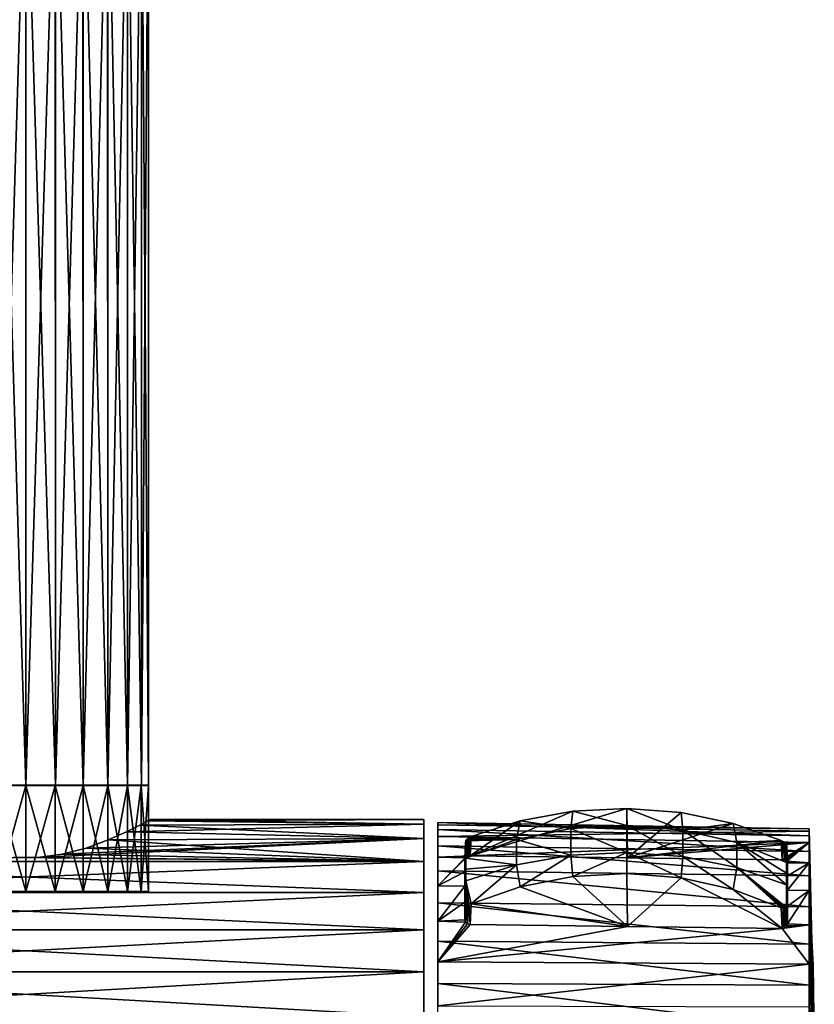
# Model space of a CAD drawing. Header units: millimetres. Extents: x -73 to 73, y -375 to 193.
# Tile 7 of 13: x -1 to 73, y 3 to 95. Entities that reach past the tile are written whole.
import ezdxf

# ---------------------------------------------------------------- set-up
doc = ezdxf.new("R2010")
doc.units = ezdxf.units.MM
doc.header["$LTSCALE"] = 65.185185
for name, color, linetype in [('12', 7, 'CONTINUOUS'), ('13', 7, 'CONTINUOUS'), ('14', 7, 'CONTINUOUS'), ('15', 7, 'CONTINUOUS'), ('16', 7, 'CONTINUOUS'), ('17', 7, 'CONTINUOUS'), ('18', 7, 'CONTINUOUS'), ('19', 7, 'CONTINUOUS'), ('20', 7, 'CONTINUOUS'), ('21', 7, 'CONTINUOUS'), ('22', 7, 'CONTINUOUS'), ('23', 7, 'CONTINUOUS'), ('24', 7, 'CONTINUOUS'), ('38', 7, 'CONTINUOUS'), ('39', 7, 'CONTINUOUS'), ('40', 7, 'CONTINUOUS'), ('41', 7, 'CONTINUOUS'), ('42', 7, 'CONTINUOUS'), ('43', 7, 'CONTINUOUS')]:
    doc.layers.add(name, color=color, linetype=linetype)

msp = doc.modelspace()

# ---------------------------------------------------------------- linework, layer by layer
at = {"layer": '12', "color": 7, "linetype": 'CONTINUOUS', "true_color": 0xa2afbf}
for points in [[(72.817, 19.406, 3.074), (73.3, 0), (72.817, 19.621, -1.028), (72.817, 19.406, 3.074)], [(72.817, 19.621, -1.028), (73.3, 0), (72.817, 18.978, -5.085), (72.817, 19.621, -1.028)], [(72.817, 18.343, 7.041), (73.3, 0), (72.817, 19.406, 3.074), (72.817, 18.343, 7.041)], [(72.817, 18.978, -5.085), (73.3, 0), (72.817, 17.506, -8.92), (72.817, 18.978, -5.085)], [(72.817, 16.478, 10.701), (73.3, 0), (72.817, 18.343, 7.041), (72.817, 16.478, 10.701)], [(72.817, 17.506, -8.92), (73.3, 0), (72.817, 15.269, -12.365), (72.817, 17.506, -8.92)], [(72.817, 13.893, 13.893), (73.3, 0), (72.817, 16.478, 10.701), (72.817, 13.893, 13.893)], [(72.817, 15.269, -12.365), (73.3, 0), (72.817, 12.365, -15.269), (72.817, 15.269, -12.365)], [(73.179, 6.949, 6.949), (73.3, 0), (72.817, 13.893, 13.893), (73.179, 6.949, 6.949)], [(72.817, 12.365, -15.269), (73.3, 0), (72.817, 8.92, -17.506), (72.817, 12.365, -15.269)], [(72.817, 8.92, -17.506), (73.3, 0), (72.817, 5.085, -18.978), (72.817, 8.92, -17.506)], [(72.817, 5.085, -18.978), (73.3, 0), (72.817, 1.028, -19.621), (72.817, 5.085, -18.978)]]:
    msp.add_3dface(points, dxfattribs=at)
at = {"layer": '13', "color": 7, "linetype": 'CONTINUOUS', "true_color": 0xa2afbf}
for points in [[(73.179, 6.949, 6.949), (72.817, 13.893, 13.893), (72.817, 10.701, 16.478), (73.179, 6.949, 6.949)], [(73.3, 0), (73.179, 6.949, 6.949), (72.817, 10.701, 16.478), (73.3, 0)], [(72.817, 7.041, 18.343), (73.3, 0), (72.817, 10.701, 16.478), (72.817, 7.041, 18.343)], [(72.817, 3.074, 19.406), (73.3, 0), (72.817, 7.041, 18.343), (72.817, 3.074, 19.406)]]:
    msp.add_3dface(points, dxfattribs=at)
at = {"layer": '14', "color": 7, "linetype": 'CONTINUOUS', "true_color": 0xa2afbf}
for points in [[(55.931, 16.926, 10.546), (41.298, 17.106, 10.739), (55.887, 21.513, 15.466), (55.931, 16.926, 10.546)], [(55.887, 21.513, 15.466), (41.298, 17.106, 10.739), (50.844, 21.258, 15.192), (55.887, 21.513, 15.466)], [(50.844, 21.258, 15.192), (41.298, 17.106, 10.739), (45.956, 20.377, 14.247), (50.844, 21.258, 15.192)], [(60.913, 21.133, 15.058), (55.931, 16.926, 10.546), (55.887, 21.513, 15.466), (60.913, 21.133, 15.058)], [(65.75, 20.132, 13.984), (55.931, 16.926, 10.546), (60.913, 21.133, 15.058), (65.75, 20.132, 13.984)], [(45.956, 20.377, 14.247), (41.298, 17.106, 10.739), (41.39, 18.9, 12.663), (45.956, 20.377, 14.247)], [(70.229, 18.545, 12.282), (55.931, 16.926, 10.546), (65.75, 20.132, 13.984), (70.229, 18.545, 12.282)], [(70.321, 16.748, 10.356), (55.931, 16.926, 10.546), (70.229, 18.545, 12.282), (70.321, 16.748, 10.356)]]:
    msp.add_3dface(points, dxfattribs=at)
at = {"layer": '15', "color": 7, "linetype": 'CONTINUOUS', "true_color": 0xa2afbf}
for points in [[(45.956, 14.247, 20.377), (55.928, 10.546, 16.926), (50.844, 15.192, 21.258), (45.956, 14.247, 20.377)], [(50.844, 15.192, 21.258), (55.928, 10.546, 16.926), (55.887, 15.466, 21.513), (50.844, 15.192, 21.258)], [(55.887, 15.466, 21.513), (55.928, 10.546, 16.926), (60.913, 15.058, 21.133), (55.887, 15.466, 21.513)], [(55.928, 10.546, 16.926), (70.321, 10.356, 16.748), (60.913, 15.058, 21.133), (55.928, 10.546, 16.926)], [(60.913, 15.058, 21.133), (70.321, 10.356, 16.748), (65.75, 13.984, 20.132), (60.913, 15.058, 21.133)], [(41.39, 12.663, 18.9), (55.928, 10.546, 16.926), (45.956, 14.247, 20.377), (41.39, 12.663, 18.9)], [(65.75, 13.984, 20.132), (70.321, 10.356, 16.748), (70.229, 12.282, 18.545), (65.75, 13.984, 20.132)], [(41.298, 10.739, 17.106), (55.928, 10.546, 16.926), (41.39, 12.663, 18.9), (41.298, 10.739, 17.106)]]:
    msp.add_3dface(points, dxfattribs=at)
at = {"layer": '16', "color": 7, "linetype": 'CONTINUOUS', "true_color": 0xa2afbf}
for points in [[(70.726, 16.507, 14.43), (70.806, 15.265, 12.425), (70.737, 18.03, 12.463), (70.726, 16.507, 14.43)], [(70.806, 15.265, 12.425), (70.817, 16.465, 10.784), (70.737, 18.03, 12.463), (70.806, 15.265, 12.425)], [(70.724, 15.504, 15.504), (70.806, 15.265, 12.425), (70.726, 16.507, 14.43), (70.724, 15.504, 15.504)], [(70.802, 13.918, 13.918), (70.806, 15.265, 12.425), (70.724, 15.504, 15.504), (70.802, 13.918, 13.918)], [(70.726, 14.433, 16.505), (70.802, 13.918, 13.918), (70.724, 15.504, 15.504), (70.726, 14.433, 16.505)], [(70.806, 12.425, 15.265), (70.802, 13.918, 13.918), (70.726, 14.433, 16.505), (70.806, 12.425, 15.265)], [(70.737, 12.463, 18.03), (70.806, 12.425, 15.265), (70.726, 14.433, 16.505), (70.737, 12.463, 18.03)], [(70.817, 10.784, 16.465), (70.806, 12.425, 15.265), (70.737, 12.463, 18.03), (70.817, 10.784, 16.465)]]:
    msp.add_3dface(points, dxfattribs=at)
at = {"layer": '17', "color": 7, "linetype": 'CONTINUOUS', "true_color": 0xa2afbf}
for points in [[(40.802, 16.833, 11.178), (40.813, 15.631, 12.804), (40.882, 18.401, 12.861), (40.802, 16.833, 11.178)], [(40.882, 18.401, 12.861), (40.813, 15.631, 12.804), (40.893, 16.907, 14.78), (40.882, 18.401, 12.861)], [(40.813, 15.631, 12.804), (40.816, 14.288, 14.288), (40.893, 16.907, 14.78), (40.813, 15.631, 12.804)], [(40.893, 16.907, 14.78), (40.816, 14.288, 14.288), (40.895, 15.88, 15.88), (40.893, 16.907, 14.78)], [(40.816, 14.288, 14.288), (40.813, 12.804, 15.631), (40.895, 15.88, 15.88), (40.816, 14.288, 14.288)], [(40.895, 15.88, 15.88), (40.813, 12.804, 15.631), (40.893, 14.782, 16.905), (40.895, 15.88, 15.88)], [(40.813, 12.804, 15.631), (40.882, 12.861, 18.401), (40.893, 14.782, 16.905), (40.813, 12.804, 15.631)], [(40.802, 11.178, 16.833), (40.882, 12.861, 18.401), (40.813, 12.804, 15.631), (40.802, 11.178, 16.833)]]:
    msp.add_3dface(points, dxfattribs=at)
at = {"layer": '18', "color": 7, "linetype": 'CONTINUOUS', "true_color": 0xa2afbf}
for points in [[(70.321, 16.748, 10.356), (70.229, 18.545, 12.282), (70.431, 18.432, 12.221), (70.321, 16.748, 10.356)], [(70.321, 16.748, 10.356), (70.431, 18.432, 12.221), (70.567, 16.709, 10.41), (70.321, 16.748, 10.356)], [(70.431, 18.432, 12.221), (70.596, 18.294, 12.237), (70.567, 16.709, 10.41), (70.431, 18.432, 12.221)], [(70.596, 18.294, 12.237), (70.75, 16.607, 10.567), (70.567, 16.709, 10.41), (70.596, 18.294, 12.237)], [(70.596, 18.294, 12.237), (70.701, 18.154, 12.323), (70.75, 16.607, 10.567), (70.596, 18.294, 12.237)], [(70.701, 18.154, 12.323), (70.737, 18.03, 12.463), (70.75, 16.607, 10.567), (70.701, 18.154, 12.323)], [(70.737, 18.03, 12.463), (70.817, 16.465, 10.784), (70.75, 16.607, 10.567), (70.737, 18.03, 12.463)]]:
    msp.add_3dface(points, dxfattribs=at)
at = {"layer": '19', "color": 7, "linetype": 'CONTINUOUS', "true_color": 0xa2afbf}
for points in [[(70.229, 12.282, 18.545), (70.321, 10.356, 16.748), (70.507, 10.385, 16.726), (70.229, 12.282, 18.545)], [(70.431, 12.221, 18.432), (70.229, 12.282, 18.545), (70.507, 10.385, 16.726), (70.431, 12.221, 18.432)], [(70.596, 12.237, 18.294), (70.431, 12.221, 18.432), (70.669, 10.476, 16.666), (70.596, 12.237, 18.294)], [(70.431, 12.221, 18.432), (70.507, 10.385, 16.726), (70.669, 10.476, 16.666), (70.431, 12.221, 18.432)], [(70.701, 12.323, 18.154), (70.596, 12.237, 18.294), (70.778, 10.616, 16.574), (70.701, 12.323, 18.154)], [(70.596, 12.237, 18.294), (70.669, 10.476, 16.666), (70.778, 10.616, 16.574), (70.596, 12.237, 18.294)], [(70.817, 10.784, 16.465), (70.737, 12.463, 18.03), (70.701, 12.323, 18.154), (70.817, 10.784, 16.465)], [(70.817, 10.784, 16.465), (70.701, 12.323, 18.154), (70.778, 10.616, 16.574), (70.817, 10.784, 16.465)]]:
    msp.add_3dface(points, dxfattribs=at)
at = {"layer": '20', "color": 7, "linetype": 'CONTINUOUS', "true_color": 0xa2afbf}
for points in [[(40.802, 16.833, 11.178), (40.882, 18.401, 12.861), (40.917, 18.523, 12.722), (40.802, 16.833, 11.178)], [(40.802, 16.833, 11.178), (40.917, 18.523, 12.722), (40.84, 16.942, 11.01), (40.802, 16.833, 11.178)], [(40.917, 18.523, 12.722), (41.021, 18.66, 12.633), (40.84, 16.942, 11.01), (40.917, 18.523, 12.722)], [(41.021, 18.66, 12.633), (40.95, 17.032, 10.868), (40.84, 16.942, 11.01), (41.021, 18.66, 12.633)], [(41.021, 18.66, 12.633), (41.186, 18.792, 12.609), (40.95, 17.032, 10.868), (41.021, 18.66, 12.633)], [(41.186, 18.792, 12.609), (41.112, 17.089, 10.774), (40.95, 17.032, 10.868), (41.186, 18.792, 12.609)], [(41.39, 18.9, 12.663), (41.298, 17.106, 10.739), (41.112, 17.089, 10.774), (41.39, 18.9, 12.663)], [(41.186, 18.792, 12.609), (41.39, 18.9, 12.663), (41.112, 17.089, 10.774), (41.186, 18.792, 12.609)]]:
    msp.add_3dface(points, dxfattribs=at)
at = {"layer": '21', "color": 7, "linetype": 'CONTINUOUS', "true_color": 0xa2afbf}
for points in [[(40.882, 12.861, 18.401), (40.802, 11.178, 16.833), (40.868, 10.961, 16.974), (40.882, 12.861, 18.401)], [(40.917, 12.722, 18.522), (40.882, 12.861, 18.401), (40.868, 10.961, 16.974), (40.917, 12.722, 18.522)], [(41.021, 12.633, 18.66), (40.917, 12.722, 18.522), (40.868, 10.961, 16.974), (41.021, 12.633, 18.66)], [(41.021, 12.633, 18.66), (40.868, 10.961, 16.974), (41.051, 10.8, 17.073), (41.021, 12.633, 18.66)], [(41.186, 12.609, 18.792), (41.021, 12.633, 18.66), (41.051, 10.8, 17.073), (41.186, 12.609, 18.792)], [(41.298, 10.739, 17.106), (41.186, 12.609, 18.792), (41.051, 10.8, 17.073), (41.298, 10.739, 17.106)], [(41.298, 10.739, 17.106), (41.39, 12.663, 18.9), (41.186, 12.609, 18.792), (41.298, 10.739, 17.106)]]:
    msp.add_3dface(points, dxfattribs=at)
at = {"layer": '22', "color": 7, "linetype": 'CONTINUOUS', "true_color": 0xa2afbf}
for points in [[(50.844, 21.258, 15.192), (45.956, 20.377, 14.247), (50.663, 19.649, 17.177), (50.844, 21.258, 15.192)], [(50.844, 21.258, 15.192), (50.663, 19.649, 17.177), (55.886, 19.948, 17.438), (50.844, 21.258, 15.192)], [(55.887, 21.513, 15.466), (50.844, 21.258, 15.192), (55.886, 19.948, 17.438), (55.887, 21.513, 15.466)], [(55.887, 21.513, 15.466), (55.886, 19.948, 17.438), (61.092, 19.509, 17.055), (55.887, 21.513, 15.466)], [(60.913, 21.133, 15.058), (55.887, 21.513, 15.466), (61.092, 19.509, 17.055), (60.913, 21.133, 15.058)], [(65.75, 20.132, 13.984), (60.913, 21.133, 15.058), (61.092, 19.509, 17.055), (65.75, 20.132, 13.984)], [(45.956, 20.377, 14.247), (41.39, 18.9, 12.663), (45.605, 18.623, 16.28), (45.956, 20.377, 14.247)], [(45.956, 20.377, 14.247), (45.605, 18.623, 16.28), (50.663, 19.649, 17.177), (45.956, 20.377, 14.247)], [(45.605, 18.623, 16.28), (50.663, 17.179, 19.647), (50.663, 19.649, 17.177), (45.605, 18.623, 16.28)], [(50.663, 19.649, 17.177), (55.886, 17.441, 19.946), (55.886, 19.948, 17.438), (50.663, 19.649, 17.177)], [(50.663, 17.179, 19.647), (55.886, 17.441, 19.946), (50.663, 19.649, 17.177), (50.663, 17.179, 19.647)], [(55.886, 17.441, 19.946), (61.092, 17.057, 19.507), (55.886, 19.948, 17.438), (55.886, 17.441, 19.946)], [(55.886, 19.948, 17.438), (61.092, 17.057, 19.507), (61.092, 19.509, 17.055), (55.886, 19.948, 17.438)], [(65.75, 20.132, 13.984), (61.092, 19.509, 17.055), (66.097, 18.348, 16.04), (65.75, 20.132, 13.984)], [(61.092, 17.057, 19.507), (66.097, 16.042, 18.346), (61.092, 19.509, 17.055), (61.092, 17.057, 19.507)], [(61.092, 19.509, 17.055), (66.097, 16.042, 18.346), (66.097, 18.348, 16.04), (61.092, 19.509, 17.055)], [(70.229, 18.545, 12.282), (65.75, 20.132, 13.984), (66.097, 18.348, 16.04), (70.229, 18.545, 12.282)], [(40.882, 18.401, 12.861), (40.893, 16.907, 14.78), (40.917, 18.523, 12.722), (40.882, 18.401, 12.861)], [(40.893, 16.907, 14.78), (45.605, 16.282, 18.621), (45.605, 18.623, 16.28), (40.893, 16.907, 14.78)], [(40.893, 16.907, 14.78), (45.605, 18.623, 16.28), (40.917, 18.523, 12.722), (40.893, 16.907, 14.78)], [(40.917, 18.523, 12.722), (45.605, 18.623, 16.28), (41.021, 18.66, 12.633), (40.917, 18.523, 12.722)], [(41.021, 18.66, 12.633), (45.605, 18.623, 16.28), (41.186, 18.792, 12.609), (41.021, 18.66, 12.633)], [(45.605, 18.623, 16.28), (41.39, 18.9, 12.663), (41.186, 18.792, 12.609), (45.605, 18.623, 16.28)], [(45.605, 16.282, 18.621), (50.663, 17.179, 19.647), (45.605, 18.623, 16.28), (45.605, 16.282, 18.621)], [(70.726, 16.507, 14.43), (70.229, 18.545, 12.282), (66.097, 18.348, 16.04), (70.726, 16.507, 14.43)], [(70.726, 14.433, 16.505), (70.724, 15.504, 15.504), (66.097, 18.348, 16.04), (70.726, 14.433, 16.505)], [(66.097, 16.042, 18.346), (70.726, 14.433, 16.505), (66.097, 18.348, 16.04), (66.097, 16.042, 18.346)], [(70.724, 15.504, 15.504), (70.726, 16.507, 14.43), (66.097, 18.348, 16.04), (70.724, 15.504, 15.504)], [(70.229, 18.545, 12.282), (70.726, 16.507, 14.43), (70.431, 18.432, 12.221), (70.229, 18.545, 12.282)], [(70.431, 18.432, 12.221), (70.726, 16.507, 14.43), (70.596, 18.294, 12.237), (70.431, 18.432, 12.221)], [(50.663, 17.179, 19.647), (50.844, 15.192, 21.258), (55.886, 17.441, 19.946), (50.663, 17.179, 19.647)], [(50.844, 15.192, 21.258), (55.887, 15.466, 21.513), (55.886, 17.441, 19.946), (50.844, 15.192, 21.258)], [(55.887, 15.466, 21.513), (60.913, 15.058, 21.133), (55.886, 17.441, 19.946), (55.887, 15.466, 21.513)], [(55.886, 17.441, 19.946), (60.913, 15.058, 21.133), (61.092, 17.057, 19.507), (55.886, 17.441, 19.946)], [(70.596, 18.294, 12.237), (70.726, 16.507, 14.43), (70.701, 18.154, 12.323), (70.596, 18.294, 12.237)], [(70.726, 16.507, 14.43), (70.737, 18.03, 12.463), (70.701, 18.154, 12.323), (70.726, 16.507, 14.43)], [(40.893, 16.907, 14.78), (40.895, 15.88, 15.88), (45.605, 16.282, 18.621), (40.893, 16.907, 14.78)], [(45.605, 16.282, 18.621), (45.956, 14.247, 20.377), (50.663, 17.179, 19.647), (45.605, 16.282, 18.621)], [(45.956, 14.247, 20.377), (50.844, 15.192, 21.258), (50.663, 17.179, 19.647), (45.956, 14.247, 20.377)], [(60.913, 15.058, 21.133), (65.75, 13.984, 20.132), (61.092, 17.057, 19.507), (60.913, 15.058, 21.133)], [(61.092, 17.057, 19.507), (65.75, 13.984, 20.132), (66.097, 16.042, 18.346), (61.092, 17.057, 19.507)], [(40.893, 14.782, 16.905), (41.39, 12.663, 18.9), (45.605, 16.282, 18.621), (40.893, 14.782, 16.905)], [(40.895, 15.88, 15.88), (40.893, 14.782, 16.905), (45.605, 16.282, 18.621), (40.895, 15.88, 15.88)], [(41.39, 12.663, 18.9), (45.956, 14.247, 20.377), (45.605, 16.282, 18.621), (41.39, 12.663, 18.9)], [(65.75, 13.984, 20.132), (70.229, 12.282, 18.545), (66.097, 16.042, 18.346), (65.75, 13.984, 20.132)], [(66.097, 16.042, 18.346), (70.229, 12.282, 18.545), (70.431, 12.221, 18.432), (66.097, 16.042, 18.346)], [(70.726, 14.433, 16.505), (66.097, 16.042, 18.346), (70.701, 12.323, 18.154), (70.726, 14.433, 16.505)], [(70.701, 12.323, 18.154), (66.097, 16.042, 18.346), (70.596, 12.237, 18.294), (70.701, 12.323, 18.154)], [(70.596, 12.237, 18.294), (66.097, 16.042, 18.346), (70.431, 12.221, 18.432), (70.596, 12.237, 18.294)], [(40.893, 14.782, 16.905), (40.882, 12.861, 18.401), (40.917, 12.722, 18.522), (40.893, 14.782, 16.905)], [(41.39, 12.663, 18.9), (40.893, 14.782, 16.905), (41.186, 12.609, 18.792), (41.39, 12.663, 18.9)], [(41.186, 12.609, 18.792), (40.893, 14.782, 16.905), (41.021, 12.633, 18.66), (41.186, 12.609, 18.792)], [(41.021, 12.633, 18.66), (40.893, 14.782, 16.905), (40.917, 12.722, 18.522), (41.021, 12.633, 18.66)], [(70.737, 12.463, 18.03), (70.726, 14.433, 16.505), (70.701, 12.323, 18.154), (70.737, 12.463, 18.03)]]:
    msp.add_3dface(points, dxfattribs=at)
at = {"layer": '23', "color": 7, "linetype": 'CONTINUOUS', "true_color": 0xa2afbf}
for points in [[(72.817, 19.621, -1.028), (72.817, 18.978, -5.085), (38.3, 20.222, -1.06), (72.817, 19.621, -1.028)], [(38.3, 20.001, 3.168), (72.817, 19.621, -1.028), (38.3, 20.222, -1.06), (38.3, 20.001, 3.168)], [(38.3, 20.222, -1.06), (72.817, 18.978, -5.085), (38.3, 19.56, -5.241), (38.3, 20.222, -1.06)], [(72.817, 19.406, 3.074), (72.817, 19.621, -1.028), (38.3, 20.001, 3.168), (72.817, 19.406, 3.074)], [(38.3, 18.905, 7.257), (72.817, 19.406, 3.074), (38.3, 20.001, 3.168), (38.3, 18.905, 7.257)], [(72.817, 18.978, -5.085), (72.817, 17.506, -8.92), (38.3, 19.56, -5.241), (72.817, 18.978, -5.085)], [(38.3, 19.56, -5.241), (72.817, 17.506, -8.92), (38.3, 18.043, -9.193), (38.3, 19.56, -5.241)], [(72.817, 18.343, 7.041), (72.817, 19.406, 3.074), (38.3, 18.905, 7.257), (72.817, 18.343, 7.041)], [(38.3, 16.983, 11.029), (72.817, 18.343, 7.041), (38.3, 18.905, 7.257), (38.3, 16.983, 11.029)], [(41.298, 17.106, 10.739), (72.817, 18.343, 7.041), (38.3, 16.983, 11.029), (41.298, 17.106, 10.739)], [(41.298, 17.106, 10.739), (55.931, 16.926, 10.546), (72.817, 18.343, 7.041), (41.298, 17.106, 10.739)], [(70.321, 16.748, 10.356), (72.817, 18.343, 7.041), (55.931, 16.926, 10.546), (70.321, 16.748, 10.356)], [(72.817, 18.343, 7.041), (70.321, 16.748, 10.356), (70.567, 16.709, 10.41), (72.817, 18.343, 7.041)], [(70.75, 16.607, 10.567), (72.817, 18.343, 7.041), (70.567, 16.709, 10.41), (70.75, 16.607, 10.567)], [(72.817, 16.478, 10.701), (72.817, 18.343, 7.041), (70.75, 16.607, 10.567), (72.817, 16.478, 10.701)], [(72.817, 17.506, -8.92), (72.817, 15.269, -12.365), (38.3, 18.043, -9.193), (72.817, 17.506, -8.92)], [(38.3, 18.043, -9.193), (72.817, 15.269, -12.365), (38.3, 15.737, -12.744), (38.3, 18.043, -9.193)], [(41.298, 17.106, 10.739), (38.3, 16.983, 11.029), (41.112, 17.089, 10.774), (41.298, 17.106, 10.739)], [(41.112, 17.089, 10.774), (38.3, 16.983, 11.029), (40.95, 17.032, 10.868), (41.112, 17.089, 10.774)], [(40.95, 17.032, 10.868), (38.3, 16.983, 11.029), (40.84, 16.942, 11.01), (40.95, 17.032, 10.868)], [(38.3, 16.983, 11.029), (38.3, 14.319, 14.319), (40.84, 16.942, 11.01), (38.3, 16.983, 11.029)], [(38.3, 14.319, 14.319), (40.802, 16.833, 11.178), (40.84, 16.942, 11.01), (38.3, 14.319, 14.319)], [(40.813, 15.631, 12.804), (40.802, 16.833, 11.178), (38.3, 14.319, 14.319), (40.813, 15.631, 12.804)], [(70.817, 16.465, 10.784), (72.817, 16.478, 10.701), (70.75, 16.607, 10.567), (70.817, 16.465, 10.784)], [(72.817, 13.893, 13.893), (72.817, 16.478, 10.701), (70.802, 13.918, 13.918), (72.817, 13.893, 13.893)], [(72.817, 16.478, 10.701), (70.806, 15.265, 12.425), (70.802, 13.918, 13.918), (72.817, 16.478, 10.701)], [(72.817, 16.478, 10.701), (70.817, 16.465, 10.784), (70.806, 15.265, 12.425), (72.817, 16.478, 10.701)], [(72.817, 15.269, -12.365), (72.817, 12.365, -15.269), (38.3, 15.737, -12.744), (72.817, 15.269, -12.365)], [(38.3, 15.737, -12.744), (72.817, 12.365, -15.269), (38.3, 12.744, -15.737), (38.3, 15.737, -12.744)], [(40.816, 14.288, 14.288), (40.813, 15.631, 12.804), (38.3, 14.319, 14.319), (40.816, 14.288, 14.288)], [(72.817, 12.365, -15.269), (72.817, 8.92, -17.506), (38.3, 12.744, -15.737), (72.817, 12.365, -15.269)], [(38.3, 12.744, -15.737), (72.817, 8.92, -17.506), (38.3, 9.193, -18.043), (38.3, 12.744, -15.737)], [(72.817, 8.92, -17.506), (72.817, 5.085, -18.978), (38.3, 9.193, -18.043), (72.817, 8.92, -17.506)], [(38.3, 9.193, -18.043), (72.817, 5.085, -18.978), (38.3, 5.241, -19.56), (38.3, 9.193, -18.043)], [(72.817, 5.085, -18.978), (72.817, 1.028, -19.621), (38.3, 5.241, -19.56), (72.817, 5.085, -18.978)], [(38.3, 5.241, -19.56), (72.817, 1.028, -19.621), (38.3, 1.06, -20.222), (38.3, 5.241, -19.56)]]:
    msp.add_3dface(points, dxfattribs=at)
at = {"layer": '24', "color": 7, "linetype": 'CONTINUOUS', "true_color": 0xa2afbf}
for points in [[(40.816, 14.288, 14.288), (38.3, 14.319, 14.319), (38.3, 11.029, 16.983), (40.816, 14.288, 14.288)], [(40.813, 12.804, 15.631), (40.816, 14.288, 14.288), (38.3, 11.029, 16.983), (40.813, 12.804, 15.631)], [(72.817, 13.893, 13.893), (70.802, 13.918, 13.918), (70.806, 12.425, 15.265), (72.817, 13.893, 13.893)], [(72.817, 13.893, 13.893), (70.806, 12.425, 15.265), (70.817, 10.784, 16.465), (72.817, 13.893, 13.893)], [(72.817, 10.701, 16.478), (72.817, 13.893, 13.893), (70.817, 10.784, 16.465), (72.817, 10.701, 16.478)], [(40.802, 11.178, 16.833), (40.813, 12.804, 15.631), (38.3, 11.029, 16.983), (40.802, 11.178, 16.833)], [(40.802, 11.178, 16.833), (38.3, 11.029, 16.983), (40.868, 10.961, 16.974), (40.802, 11.178, 16.833)], [(38.3, 11.029, 16.983), (38.3, 7.257, 18.905), (40.868, 10.961, 16.974), (38.3, 11.029, 16.983)], [(40.868, 10.961, 16.974), (38.3, 7.257, 18.905), (41.051, 10.8, 17.073), (40.868, 10.961, 16.974)], [(38.3, 7.257, 18.905), (41.298, 10.739, 17.106), (41.051, 10.8, 17.073), (38.3, 7.257, 18.905)], [(55.928, 10.546, 16.926), (41.298, 10.739, 17.106), (38.3, 7.257, 18.905), (55.928, 10.546, 16.926)], [(70.321, 10.356, 16.748), (55.928, 10.546, 16.926), (38.3, 7.257, 18.905), (70.321, 10.356, 16.748)], [(72.817, 7.041, 18.343), (70.321, 10.356, 16.748), (38.3, 7.257, 18.905), (72.817, 7.041, 18.343)], [(72.817, 7.041, 18.343), (72.817, 10.701, 16.478), (70.321, 10.356, 16.748), (72.817, 7.041, 18.343)], [(70.321, 10.356, 16.748), (72.817, 10.701, 16.478), (70.507, 10.385, 16.726), (70.321, 10.356, 16.748)], [(70.507, 10.385, 16.726), (72.817, 10.701, 16.478), (70.669, 10.476, 16.666), (70.507, 10.385, 16.726)], [(70.669, 10.476, 16.666), (72.817, 10.701, 16.478), (70.778, 10.616, 16.574), (70.669, 10.476, 16.666)], [(72.817, 10.701, 16.478), (70.817, 10.784, 16.465), (70.778, 10.616, 16.574), (72.817, 10.701, 16.478)], [(38.3, 3.168, 20.001), (72.817, 7.041, 18.343), (38.3, 7.257, 18.905), (38.3, 3.168, 20.001)], [(72.817, 3.074, 19.406), (72.817, 7.041, 18.343), (38.3, 3.168, 20.001), (72.817, 3.074, 19.406)]]:
    msp.add_3dface(points, dxfattribs=at)
at = {"layer": '38', "color": 7, "linetype": 'CONTINUOUS', "true_color": 0xa2afbf}
for points in [[(11.316, 20.369, 2.31), (10.592, 19.976, 4.606), (37, 20.052, 4.262), (11.316, 20.369, 2.31)], [(11.55, 20.5), (11.316, 20.369, 2.31), (37, 20.5), (11.55, 20.5)], [(37, 20.5), (11.316, 20.369, 2.31), (37, 20.052, 4.262), (37, 20.5)], [(9.368, 19.355, 6.756), (7.675, 18.595, 8.631), (37, 18.728, 8.338), (9.368, 19.355, 6.756)], [(10.592, 19.976, 4.606), (9.368, 19.355, 6.756), (37, 20.052, 4.262), (10.592, 19.976, 4.606)], [(37, 20.052, 4.262), (9.368, 19.355, 6.756), (37, 18.728, 8.338), (37, 20.052, 4.262)], [(3.388, 17.272, 11.042), (1.126, 16.974, 11.495), (37, 18.728, 8.338), (3.388, 17.272, 11.042)], [(37, 18.728, 8.338), (1.126, 16.974, 11.495), (37, 16.585, 12.05), (37, 18.728, 8.338)], [(5.619, 17.844, 10.091), (3.388, 17.272, 11.042), (37, 18.728, 8.338), (5.619, 17.844, 10.091)], [(7.675, 18.595, 8.631), (5.619, 17.844, 10.091), (37, 18.728, 8.338), (7.675, 18.595, 8.631)], [(-1.124, 16.974, 11.495), (-37, 16.585, 12.05), (1.126, 16.974, 11.495), (-1.124, 16.974, 11.495)], [(1.126, 16.974, 11.495), (-37, 16.585, 12.05), (37, 16.585, 12.05), (1.126, 16.974, 11.495)], [(-37, 16.585, 12.05), (-37, 13.717, 15.234), (37, 16.585, 12.05), (-37, 16.585, 12.05)], [(37, 16.585, 12.05), (-37, 13.717, 15.234), (37, 13.717, 15.234), (37, 16.585, 12.05)], [(-37, 13.717, 15.234), (-37, 10.25, 17.754), (37, 13.717, 15.234), (-37, 13.717, 15.234)], [(37, 13.717, 15.234), (-37, 10.25, 17.754), (37, 10.25, 17.754), (37, 13.717, 15.234)], [(-37, 10.25, 17.754), (-37, 6.335, 19.497), (37, 10.25, 17.754), (-37, 10.25, 17.754)], [(37, 10.25, 17.754), (-37, 6.335, 19.497), (37, 6.335, 19.497), (37, 10.25, 17.754)], [(-37, 6.335, 19.497), (-37, 2.143, 20.388), (37, 6.335, 19.497), (-37, 6.335, 19.497)], [(37, 6.335, 19.497), (-37, 2.143, 20.388), (37, 2.143, 20.388), (37, 6.335, 19.497)]]:
    msp.add_3dface(points, dxfattribs=at)
at = {"layer": '39', "color": 7, "linetype": 'CONTINUOUS', "true_color": 0xa2afbf}
for points in [[(11.316, 20.369, -2.31), (37, 20.052, -4.262), (10.592, 19.976, -4.606), (11.316, 20.369, -2.31)], [(11.55, 20.5), (37, 20.052, -4.262), (11.316, 20.369, -2.31), (11.55, 20.5)], [(11.55, 20.5), (37, 20.5), (37, 20.052, -4.262), (11.55, 20.5)], [(9.368, 19.355, -6.757), (37, 18.728, -8.338), (7.674, 18.594, -8.632), (9.368, 19.355, -6.757)], [(10.592, 19.976, -4.606), (37, 18.728, -8.338), (9.368, 19.355, -6.757), (10.592, 19.976, -4.606)], [(37, 20.052, -4.262), (37, 18.728, -8.338), (10.592, 19.976, -4.606), (37, 20.052, -4.262)], [(7.674, 18.594, -8.632), (37, 16.585, -12.05), (5.616, 17.844, -10.092), (7.674, 18.594, -8.632)], [(37, 18.728, -8.338), (37, 16.585, -12.05), (7.674, 18.594, -8.632), (37, 18.728, -8.338)], [(5.616, 17.844, -10.092), (37, 16.585, -12.05), (3.386, 17.272, -11.043), (5.616, 17.844, -10.092)], [(-1.126, 16.974, -11.495), (37, 16.585, -12.05), (-37, 16.585, -12.05), (-1.126, 16.974, -11.495)], [(37, 16.585, -12.05), (37, 13.717, -15.234), (-37, 16.585, -12.05), (37, 16.585, -12.05)], [(-37, 16.585, -12.05), (37, 13.717, -15.234), (-37, 13.717, -15.234), (-37, 16.585, -12.05)], [(1.124, 16.974, -11.495), (37, 16.585, -12.05), (-1.126, 16.974, -11.495), (1.124, 16.974, -11.495)], [(3.386, 17.272, -11.043), (37, 16.585, -12.05), (1.124, 16.974, -11.495), (3.386, 17.272, -11.043)], [(37, 13.717, -15.234), (37, 10.25, -17.754), (-37, 13.717, -15.234), (37, 13.717, -15.234)], [(-37, 13.717, -15.234), (37, 10.25, -17.754), (-37, 10.25, -17.754), (-37, 13.717, -15.234)], [(37, 10.25, -17.754), (37, 6.335, -19.497), (-37, 10.25, -17.754), (37, 10.25, -17.754)], [(-37, 10.25, -17.754), (37, 6.335, -19.497), (-37, 6.335, -19.497), (-37, 10.25, -17.754)], [(37, 6.335, -19.497), (37, 2.143, -20.388), (-37, 6.335, -19.497), (37, 6.335, -19.497)], [(-37, 6.335, -19.497), (37, 2.143, -20.388), (-37, 2.143, -20.388), (-37, 6.335, -19.497)]]:
    msp.add_3dface(points, dxfattribs=at)
at = {"layer": '40', "color": 7, "linetype": 'CONTINUOUS', "true_color": 0xa2afbf}
for points in [[(0, 23.67, 11.485), (0, 13.8, 11.485), (2.749, 13.8, 11.151), (0, 23.67, 11.485)], [(2.749, 23.67, 11.151), (0, 23.67, 11.485), (2.749, 13.8, 11.151), (2.749, 23.67, 11.151)], [(0, 23.67, -11.485), (2.749, 23.67, -11.151), (0, 13.8, -11.485), (0, 23.67, -11.485)], [(0, 13.8, -11.485), (2.749, 23.67, -11.151), (2.749, 13.8, -11.151), (0, 13.8, -11.485)], [(5.337, 23.67, 10.169), (2.749, 23.67, 11.151), (5.337, 13.8, 10.169), (5.337, 23.67, 10.169)], [(5.337, 13.8, 10.169), (2.749, 23.67, 11.151), (2.749, 13.8, 11.151), (5.337, 13.8, 10.169)], [(2.749, 23.67, -11.151), (5.337, 23.67, -10.169), (2.749, 13.8, -11.151), (2.749, 23.67, -11.151)], [(2.749, 13.8, -11.151), (5.337, 23.67, -10.169), (5.337, 13.8, -10.169), (2.749, 13.8, -11.151)], [(7.616, 23.67, 8.597), (5.337, 23.67, 10.169), (7.616, 13.8, 8.597), (7.616, 23.67, 8.597)], [(7.616, 13.8, 8.597), (5.337, 23.67, 10.169), (5.337, 13.8, 10.169), (7.616, 13.8, 8.597)], [(5.337, 23.67, -10.169), (7.616, 23.67, -8.597), (5.337, 13.8, -10.169), (5.337, 23.67, -10.169)], [(5.337, 13.8, -10.169), (7.616, 23.67, -8.597), (7.616, 13.8, -8.597), (5.337, 13.8, -10.169)], [(9.452, 23.67, 6.524), (7.616, 23.67, 8.597), (9.452, 13.8, 6.524), (9.452, 23.67, 6.524)], [(9.452, 13.8, 6.524), (7.616, 23.67, 8.597), (7.616, 13.8, 8.597), (9.452, 13.8, 6.524)], [(7.616, 23.67, -8.597), (9.452, 23.67, -6.524), (7.616, 13.8, -8.597), (7.616, 23.67, -8.597)], [(7.616, 13.8, -8.597), (9.452, 23.67, -6.524), (9.452, 13.8, -6.524), (7.616, 13.8, -8.597)], [(10.739, 23.67, 4.073), (9.452, 23.67, 6.524), (10.739, 13.8, 4.073), (10.739, 23.67, 4.073)], [(10.739, 13.8, 4.073), (9.452, 23.67, 6.524), (9.452, 13.8, 6.524), (10.739, 13.8, 4.073)], [(9.452, 23.67, -6.524), (10.739, 23.67, -4.073), (9.452, 13.8, -6.524), (9.452, 23.67, -6.524)], [(9.452, 13.8, -6.524), (10.739, 23.67, -4.073), (10.739, 13.8, -4.073), (9.452, 13.8, -6.524)], [(11.401, 23.67, 1.384), (10.739, 23.67, 4.073), (11.401, 13.8, 1.384), (11.401, 23.67, 1.384)], [(11.401, 13.8, 1.384), (10.739, 23.67, 4.073), (10.739, 13.8, 4.073), (11.401, 13.8, 1.384)], [(10.739, 23.67, -4.073), (11.401, 23.67, -1.384), (10.739, 13.8, -4.073), (10.739, 23.67, -4.073)], [(10.739, 13.8, -4.073), (11.401, 23.67, -1.384), (11.401, 13.8, -1.384), (10.739, 13.8, -4.073)], [(11.401, 23.67, -1.384), (11.401, 23.67, 1.384), (11.401, 13.8, -1.384), (11.401, 23.67, -1.384)], [(11.401, 13.8, -1.384), (11.401, 23.67, 1.384), (11.401, 13.8, 1.384), (11.401, 13.8, -1.384)]]:
    msp.add_3dface(points, dxfattribs=at)
at = {"layer": '41', "color": 7, "linetype": 'CONTINUOUS', "true_color": 0xa2afbf}
for points in [[(0, 13.8, 11.485), (0, 23.67, 11.485), (-2.749, 23.67, 11.151), (0, 13.8, 11.485)], [(0, 13.8, 11.485), (-2.749, 23.67, 11.151), (-2.749, 13.8, 11.151), (0, 13.8, 11.485)], [(0, 23.67, -11.485), (0, 13.8, -11.485), (-2.749, 13.8, -11.151), (0, 23.67, -11.485)], [(-2.749, 23.67, -11.151), (0, 23.67, -11.485), (-2.749, 13.8, -11.151), (-2.749, 23.67, -11.151)]]:
    msp.add_3dface(points, dxfattribs=at)
at = {"layer": '42', "color": 7, "linetype": 'CONTINUOUS', "true_color": 0xa2afbf}
for points in [[(2.752, 23.7, -11.166), (0, 23.7, -11.5), (2.752, 113.7, -11.166), (2.752, 23.7, -11.166)], [(2.752, 113.7, -11.166), (0, 23.7, -11.5), (0, 113.7, -11.5), (2.752, 113.7, -11.166)], [(0, 23.7, 11.5), (2.752, 23.7, 11.166), (0, 113.7, 11.5), (0, 23.7, 11.5)], [(0, 113.7, 11.5), (2.752, 23.7, 11.166), (2.722, 113.7, 11.173), (0, 113.7, 11.5)], [(2.752, 23.7, 11.166), (5.344, 23.7, 10.183), (2.722, 113.7, 11.173), (2.752, 23.7, 11.166)], [(2.722, 113.7, 11.173), (5.344, 23.7, 10.183), (5.32, 113.7, 10.196), (2.722, 113.7, 11.173)], [(5.344, 23.7, -10.183), (2.752, 23.7, -11.166), (5.347, 113.7, -10.181), (5.344, 23.7, -10.183)], [(5.347, 113.7, -10.181), (2.752, 23.7, -11.166), (2.752, 113.7, -11.166), (5.347, 113.7, -10.181)], [(5.32, 113.7, 10.196), (5.344, 23.7, 10.183), (7.607, 113.7, 8.624), (5.32, 113.7, 10.196)], [(7.626, 23.7, -8.608), (5.344, 23.7, -10.183), (5.347, 113.7, -10.181), (7.626, 23.7, -8.608)], [(5.344, 23.7, 10.183), (7.626, 23.7, 8.608), (7.607, 113.7, 8.624), (5.344, 23.7, 10.183)], [(7.63, 113.7, -8.604), (7.626, 23.7, -8.608), (5.347, 113.7, -10.181), (7.63, 113.7, -8.604)], [(7.607, 113.7, 8.624), (7.626, 23.7, 8.608), (9.452, 113.7, 6.551), (7.607, 113.7, 8.624)], [(9.464, 23.7, -6.533), (7.626, 23.7, -8.608), (7.63, 113.7, -8.604), (9.464, 23.7, -6.533)], [(7.626, 23.7, 8.608), (9.464, 23.7, 6.533), (9.452, 113.7, 6.551), (7.626, 23.7, 8.608)], [(9.469, 113.7, -6.526), (9.464, 23.7, -6.533), (7.63, 113.7, -8.604), (9.469, 113.7, -6.526)], [(9.452, 113.7, 6.551), (9.464, 23.7, 6.533), (10.746, 113.7, 4.096), (9.452, 113.7, 6.551)], [(10.753, 23.7, -4.078), (9.464, 23.7, -6.533), (9.469, 113.7, -6.526), (10.753, 23.7, -4.078)], [(9.464, 23.7, 6.533), (10.753, 23.7, 4.078), (10.746, 113.7, 4.096), (9.464, 23.7, 6.533)], [(10.757, 113.7, -4.068), (10.753, 23.7, -4.078), (9.469, 113.7, -6.526), (10.757, 113.7, -4.068)], [(10.746, 113.7, 4.096), (10.753, 23.7, 4.078), (11.414, 113.7, 1.403), (10.746, 113.7, 4.096)], [(11.416, 23.7, -1.386), (10.753, 23.7, -4.078), (10.757, 113.7, -4.068), (11.416, 23.7, -1.386)], [(10.753, 23.7, 4.078), (11.416, 23.7, 1.386), (11.414, 113.7, 1.403), (10.753, 23.7, 4.078)], [(11.418, 113.7, -1.372), (11.416, 23.7, -1.386), (10.757, 113.7, -4.068), (11.418, 113.7, -1.372)], [(11.414, 113.7, 1.403), (11.416, 23.7, 1.386), (11.418, 113.7, -1.372), (11.414, 113.7, 1.403)], [(11.416, 23.7, 1.386), (11.416, 23.7, -1.386), (11.418, 113.7, -1.372), (11.416, 23.7, 1.386)]]:
    msp.add_3dface(points, dxfattribs=at)
at = {"layer": '43', "color": 7, "linetype": 'CONTINUOUS', "true_color": 0xa2afbf}
for points in [[(0, 113.7, -11.5), (0, 23.7, -11.5), (-2.752, 23.7, -11.166), (0, 113.7, -11.5)], [(0, 23.7, 11.5), (0, 113.7, 11.5), (-2.752, 113.7, 11.166), (0, 23.7, 11.5)], [(0, 23.7, 11.5), (-2.752, 113.7, 11.166), (-2.752, 23.7, 11.166), (0, 23.7, 11.5)], [(-2.722, 113.7, -11.173), (0, 113.7, -11.5), (-2.752, 23.7, -11.166), (-2.722, 113.7, -11.173)]]:
    msp.add_3dface(points, dxfattribs=at)

doc.saveas('drawing.dxf')
